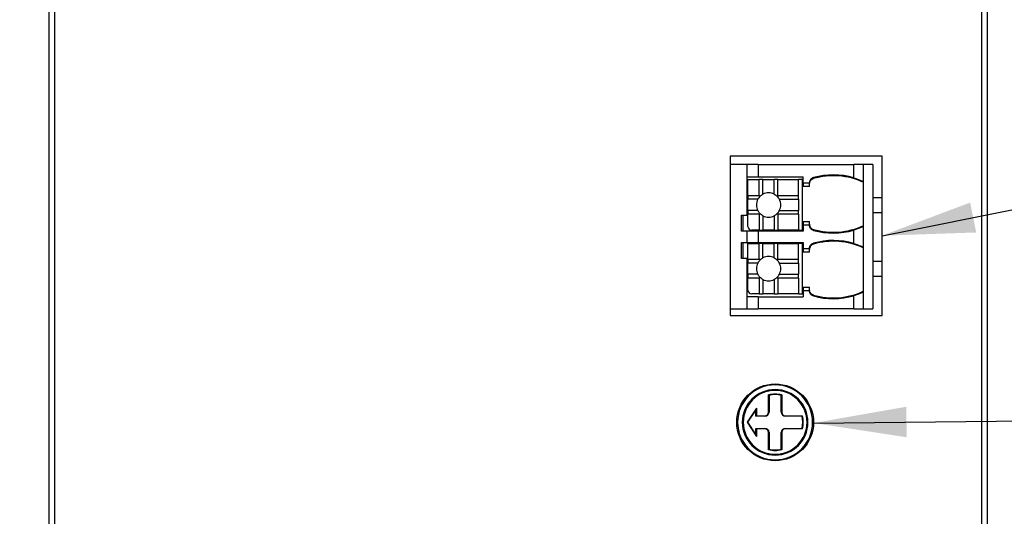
# Model space of a CAD drawing. Header units: millimetres. Extents: x 0 to 419, y 0 to 324.
# Tile 10 of 31: x 58 to 110, y 151 to 177. Entities that reach past the tile are written whole.
import ezdxf

# ---------------------------------------------------------------- set-up
doc = ezdxf.new("R2010")
doc.units = ezdxf.units.MM
doc.header["$LTSCALE"] = 1.5
doc.layers.add('DIMENSIONS', color=140, linetype='Continuous', lineweight=25)
doc.styles.add('SLDTEXTSTYLE0', font='TXT', dxfattribs={"width": 0.7})
doc.dimstyles.new('SLDDIMSTYLE0', dxfattribs={"dimtxt": 3.237012, "dimasz": 4.953, "dimexe": 0, "dimexo": 0.0625, "dimgap": 0.809253, "dimtad": 0, "dimtih": 1, "dimtoh": 1, "dimdec": 1, "dimrnd": 1e-09, "dimzin": 12, "dimdsep": 46, "dimtxsty": 'SLDTEXTSTYLE0', "dimsah": 1, "dimcen": 0.09, "dimadec": 0, "dimazin": 3, "dimtfac": 1, "dimtdec": 1, "dimtofl": 0, "dimtmove": 0, "dimatfit": 3, "dimfxl": 0, "dimfrac": 2, "dimtolj": 1, "dimtzin": 12, "dimarcsym": 0})
doc.dimstyles.new('SLDDIMSTYLE3', dxfattribs={"dimtxt": 3.237012, "dimasz": 4.953, "dimexe": 0, "dimexo": 0.0625, "dimgap": 0.809253, "dimtad": 0, "dimtih": 1, "dimtoh": 1, "dimdec": 1, "dimrnd": 1e-09, "dimzin": 4, "dimdsep": 46, "dimtxsty": 'SLDTEXTSTYLE0', "dimsah": 1, "dimcen": 0.09, "dimadec": 0, "dimazin": 1, "dimtfac": 1, "dimtdec": 1, "dimtofl": 0, "dimtmove": 0, "dimatfit": 3, "dimfxl": 0, "dimfrac": 2, "dimtolj": 1, "dimtzin": 12, "dimarcsym": 0})
doc.dimstyles.new('SLDDIMSTYLE4', dxfattribs={"dimtxt": 0.18, "dimasz": 4.953, "dimexe": 0, "dimexo": 0.0625, "dimgap": 0, "dimtad": 0, "dimtih": 1, "dimtoh": 1, "dimdec": 0, "dimrnd": 1e-09, "dimzin": 0, "dimdsep": 46, "dimtxsty": 'Standard', "dimsah": 1, "dimcen": 0.09, "dimadec": 0, "dimazin": 0, "dimtfac": 4.953, "dimtdec": 0, "dimtofl": 0, "dimtmove": 0, "dimatfit": 3, "dimfxl": 0, "dimfrac": 2, "dimtolj": 1, "dimtzin": 0, "dimarcsym": 0})

# ---------------------------------------------------------------- blocks, each defined once
blk = doc.blocks.new('_D_8')
at = {"layer": 'DIMENSIONS'}
for p, q in [((57.542, 196.403), (39.609, 196.403)), ((44.372, 196.403), (44.372, 147.185)), ((39.562, 141.316), (38.475, 141.316)), ((38.475, 141.316), (38.475, 136.171)), ((49.181, 141.316), (50.268, 141.316)), ((50.268, 141.316), (50.268, 136.171)), ((38.475, 136.171), (39.562, 136.171)), ((50.268, 136.171), (49.181, 136.171)), ((44.372, 72.403), (44.372, 135.447)), ((57.542, 72.403), (39.609, 72.403))]:
    blk.add_line(p, q, dxfattribs=at)
for points in [[(44.372, 196.403), (43.61, 191.45), (45.134, 191.45)], [(44.372, 72.403), (45.134, 77.356), (43.61, 77.356)]]:
    blk.add_solid(points, dxfattribs=at)
at = {"layer": 'DIMENSIONS', "char_height": 3.175, "attachment_point": 1, "style": 'SLDTEXTSTYLE0'}
for s, insert in [('124.0', (38.216, 146.133)), ('4.88', (39.562, 140.264))]:
    blk.add_mtext(s, dxfattribs=dict(at, insert=insert))
blk = doc.blocks.new('_D_9')
at = {"layer": 'DIMENSIONS'}
for p, q in [((71.512, 200.351), (25.061, 200.351)), ((29.824, 200.351), (29.824, 147.185)), ((25.014, 141.316), (23.927, 141.316)), ((23.927, 141.316), (23.927, 136.171)), ((34.633, 141.316), (35.72, 141.316)), ((35.72, 141.316), (35.72, 136.171)), ((23.927, 136.171), (25.014, 136.171)), ((35.72, 136.171), (34.633, 136.171)), ((29.824, 67.403), (29.824, 135.447)), ((75.542, 67.403), (25.061, 67.403))]:
    blk.add_line(p, q, dxfattribs=at)
for points in [[(29.824, 200.351), (29.062, 195.398), (30.586, 195.398)], [(29.824, 67.403), (30.586, 72.356), (29.062, 72.356)]]:
    blk.add_solid(points, dxfattribs=at)
at = {"layer": 'DIMENSIONS', "char_height": 3.175, "attachment_point": 1, "style": 'SLDTEXTSTYLE0'}
for s, insert in [('132.9', (23.668, 146.133)), ('5.23', (25.014, 140.264))]:
    blk.add_mtext(s, dxfattribs=dict(at, insert=insert))

msp = doc.modelspace()

# ---------------------------------------------------------------- linework, layer by layer
for p, q in [((59.447, 96.803), (59.447, 194.603)), ((109.447, 194.603), (109.447, 96.803)), ((59.747, 109.203), (59.747, 193.303)), ((109.147, 193.303), (109.147, 109.203)), ((95.747, 169.803), (95.747, 161.303)), ((103.847, 169.803), (95.747, 169.803)), ((103.847, 161.303), (103.847, 169.803)), ((96.647, 169.353), (95.747, 169.353)), ((96.647, 168.703), (96.647, 169.353)), ((97.247, 169.353), (96.647, 169.353)), ((97.247, 169.353), (97.247, 168.703)), ((97.247, 169.353), (102.347, 169.353)), ((102.347, 168.646), (102.347, 169.353)), ((102.847, 169.353), (102.347, 169.353)), ((102.847, 169.353), (102.847, 168.442)), ((103.347, 169.353), (102.847, 169.353)), ((103.347, 169.353), (103.347, 161.653)), ((96.647, 168.703), (97.247, 168.703)), ((96.647, 166.653), (96.647, 168.703)), ((96.697, 167.703), (96.697, 168.553)), ((96.697, 168.553), (97.297, 168.553)), ((97.247, 168.703), (99.647, 168.703)), ((97.497, 168.553), (97.297, 168.553)), ((97.297, 167.703), (97.297, 168.553)), ((97.497, 167.78), (97.497, 168.553)), ((97.497, 168.553), (98.097, 168.553)), ((98.297, 168.553), (98.097, 168.553)), ((98.097, 167.78), (98.097, 168.553)), ((98.297, 167.703), (98.297, 168.553)), ((98.297, 168.553), (99.397, 168.553)), ((99.397, 167.703), (99.397, 168.553)), ((99.597, 168.553), (99.397, 168.553)), ((99.597, 165.853), (99.597, 168.553)), ((99.647, 168.387), (99.647, 168.703)), ((100.19, 168.613), (100.191, 168.659)), ((99.647, 168.387), (99.973, 168.387)), ((99.647, 168.387), (99.647, 168.187)), ((99.973, 168.187), (99.647, 168.187)), ((102.847, 168.442), (102.847, 168.439)), ((102.847, 168.439), (102.847, 166.068)), ((96.697, 167.703), (96.697, 167.503)), ((96.697, 167.703), (97.297, 167.703)), ((97.22, 167.503), (96.697, 167.503)), ((96.697, 166.903), (96.697, 167.503)), ((97.297, 167.703), (97.337, 167.663)), ((98.256, 167.663), (98.297, 167.703)), ((98.297, 167.703), (99.397, 167.703)), ((98.373, 167.503), (99.397, 167.503)), ((99.397, 167.503), (99.397, 167.703)), ((99.397, 167.503), (99.397, 166.903)), ((103.347, 167.603), (103.847, 167.603)), ((96.347, 166.653), (96.647, 166.653)), ((96.347, 165.803), (96.347, 166.653)), ((96.447, 165.803), (96.447, 166.653)), ((96.697, 166.903), (96.697, 166.703)), ((97.22, 166.903), (96.697, 166.903)), ((97.297, 166.703), (96.697, 166.703)), ((96.697, 166.053), (96.697, 166.703)), ((97.337, 166.743), (97.297, 166.703)), ((97.297, 166.703), (97.297, 165.853)), ((97.497, 166.626), (97.497, 165.853)), ((98.097, 166.626), (98.097, 165.853)), ((98.297, 166.703), (98.256, 166.743)), ((98.297, 166.703), (98.297, 165.853)), ((99.397, 166.703), (98.297, 166.703)), ((98.373, 166.903), (99.397, 166.903)), ((99.397, 166.703), (99.397, 166.903)), ((99.397, 166.703), (99.397, 165.853)), ((103.347, 166.803), (103.847, 166.803)), ((99.647, 166.319), (99.647, 166.119)), ((99.647, 166.319), (99.973, 166.319)), ((99.647, 166.119), (99.647, 165.803)), ((99.973, 166.119), (99.647, 166.119)), ((100.191, 165.847), (100.19, 165.893)), ((102.347, 165.146), (102.347, 165.86)), ((102.847, 166.068), (102.847, 166.064)), ((102.847, 166.064), (102.847, 164.942)), ((96.647, 165.803), (96.347, 165.803)), ((96.647, 165.203), (96.647, 165.803)), ((97.247, 165.803), (96.647, 165.803)), ((97.297, 165.853), (96.897, 165.853)), ((97.247, 165.803), (97.247, 165.203)), ((99.647, 165.803), (97.247, 165.803)), ((97.297, 165.853), (97.497, 165.853)), ((98.097, 165.853), (97.497, 165.853)), ((98.097, 165.853), (98.297, 165.853)), ((99.397, 165.853), (98.297, 165.853)), ((99.397, 165.853), (99.597, 165.853)), ((96.347, 164.353), (96.347, 165.203)), ((96.347, 165.203), (96.647, 165.203)), ((96.447, 164.353), (96.447, 165.203)), ((96.647, 165.203), (97.247, 165.203)), ((96.697, 164.303), (96.697, 165.153)), ((96.697, 165.153), (97.297, 165.153)), ((97.247, 165.203), (99.647, 165.203)), ((97.497, 165.153), (97.297, 165.153)), ((97.297, 164.303), (97.297, 165.153)), ((97.497, 164.38), (97.497, 165.153)), ((97.497, 165.153), (98.097, 165.153)), ((98.297, 165.153), (98.097, 165.153)), ((98.097, 164.38), (98.097, 165.153)), ((98.297, 164.303), (98.297, 165.153)), ((98.297, 165.153), (99.397, 165.153)), ((99.397, 164.303), (99.397, 165.153)), ((99.597, 165.153), (99.397, 165.153)), ((99.597, 162.453), (99.597, 165.153)), ((99.647, 165.203), (99.647, 164.887)), ((99.647, 164.887), (99.973, 164.887)), ((99.647, 164.887), (99.647, 164.687)), ((100.19, 165.113), (100.191, 165.159)), ((102.847, 164.942), (102.847, 164.939)), ((102.847, 164.939), (102.847, 162.568)), ((96.647, 164.353), (96.347, 164.353)), ((96.647, 162.303), (96.647, 164.353)), ((96.697, 164.303), (96.697, 164.103)), ((96.697, 164.303), (97.297, 164.303)), ((97.297, 164.303), (97.337, 164.263)), ((98.256, 164.263), (98.297, 164.303)), ((98.297, 164.303), (99.397, 164.303)), ((99.397, 164.103), (99.397, 164.303)), ((99.973, 164.687), (99.647, 164.687)), ((97.22, 164.103), (96.697, 164.103)), ((96.697, 163.503), (96.697, 164.103)), ((98.373, 164.103), (99.397, 164.103)), ((99.397, 164.103), (99.397, 163.503)), ((103.347, 164.203), (103.847, 164.203)), ((96.697, 163.503), (96.697, 163.303)), ((97.22, 163.503), (96.697, 163.503)), ((97.297, 163.303), (96.697, 163.303)), ((96.697, 162.653), (96.697, 163.303)), ((97.337, 163.343), (97.297, 163.303)), ((97.297, 163.303), (97.297, 162.453)), ((98.297, 163.303), (98.256, 163.343)), ((98.297, 163.303), (98.297, 162.453)), ((99.397, 163.303), (98.297, 163.303)), ((98.373, 163.503), (99.397, 163.503)), ((99.397, 163.303), (99.397, 163.503)), ((99.397, 163.303), (99.397, 162.453)), ((103.347, 163.403), (103.847, 163.403)), ((97.497, 163.226), (97.497, 162.453)), ((98.097, 163.226), (98.097, 162.453)), ((99.647, 162.819), (99.647, 162.619)), ((99.647, 162.819), (99.973, 162.819)), ((97.247, 162.303), (96.647, 162.303)), ((96.647, 161.653), (96.647, 162.303)), ((97.297, 162.453), (96.897, 162.453)), ((97.247, 162.303), (99.647, 162.303)), ((97.247, 162.303), (97.247, 161.653)), ((97.297, 162.453), (97.497, 162.453)), ((98.097, 162.453), (97.497, 162.453)), ((98.097, 162.453), (98.297, 162.453)), ((99.397, 162.453), (98.297, 162.453)), ((99.397, 162.453), (99.597, 162.453)), ((99.647, 162.619), (99.647, 162.303)), ((99.973, 162.619), (99.647, 162.619)), ((100.191, 162.347), (100.19, 162.393)), ((102.347, 161.653), (102.347, 162.36)), ((102.847, 162.564), (102.847, 162.568)), ((102.847, 162.564), (102.847, 161.653)), ((95.747, 161.653), (96.647, 161.653)), ((95.747, 161.303), (103.847, 161.303)), ((96.647, 161.653), (97.247, 161.653)), ((102.347, 161.653), (97.247, 161.653)), ((102.347, 161.653), (102.847, 161.653)), ((102.847, 161.653), (103.347, 161.653)), ((97.797, 156.153), (97.797, 157.062)), ((97.821, 157.043), (97.821, 156.153)), ((98.472, 156.153), (98.472, 157.043)), ((98.497, 157.062), (98.497, 156.153)), ((97.147, 156.353), (96.647, 155.603)), ((97.122, 156.274), (96.675, 155.603)), ((97.122, 156.274), (97.147, 156.353)), ((97.122, 155.929), (97.122, 156.274)), ((97.122, 155.929), (97.147, 155.953)), ((97.597, 155.929), (97.122, 155.929)), ((97.147, 156.353), (97.147, 155.953)), ((97.147, 155.953), (97.597, 155.953)), ((97.597, 155.929), (97.597, 155.953)), ((97.797, 156.153), (97.821, 156.153)), ((98.472, 156.153), (98.497, 156.153)), ((98.697, 155.953), (98.697, 155.929)), ((98.697, 155.953), (99.605, 155.953)), ((99.586, 155.929), (98.697, 155.929)), ((96.675, 155.603), (96.647, 155.603)), ((96.647, 155.603), (97.147, 154.853)), ((96.675, 155.603), (97.122, 154.933)), ((97.122, 155.277), (97.147, 155.253)), ((97.122, 154.933), (97.122, 155.277)), ((97.122, 155.277), (97.597, 155.277)), ((97.122, 154.933), (97.147, 154.853)), ((97.147, 155.253), (97.147, 154.853)), ((97.597, 155.253), (97.147, 155.253)), ((97.597, 155.253), (97.597, 155.277)), ((97.797, 154.144), (97.797, 155.053)), ((97.821, 155.053), (97.797, 155.053)), ((97.821, 155.053), (97.821, 154.164)), ((98.497, 155.053), (98.472, 155.053)), ((98.472, 154.164), (98.472, 155.053)), ((98.497, 155.053), (98.497, 154.144)), ((98.697, 155.277), (98.697, 155.253)), ((98.697, 155.277), (99.586, 155.277)), ((99.605, 155.253), (98.697, 155.253))]:
    msp.add_line(p, q)
at = {"flags": 128}
for points in [[(99.973, 168.187), (99.973, 168.19), (99.973, 168.201), (99.973, 168.217), (99.973, 168.24), (99.973, 168.267), (99.973, 168.299), (99.973, 168.334), (99.973, 168.371)], [(99.973, 166.136), (99.973, 166.172), (99.973, 166.207), (99.973, 166.239), (99.973, 166.266), (99.973, 166.289), (99.973, 166.306), (99.973, 166.316), (99.973, 166.319)], [(99.973, 164.687), (99.973, 164.69), (99.973, 164.701), (99.973, 164.717), (99.973, 164.74), (99.973, 164.767), (99.973, 164.799), (99.973, 164.834), (99.973, 164.871)], [(99.973, 162.636), (99.973, 162.672), (99.973, 162.707), (99.973, 162.739), (99.973, 162.766), (99.973, 162.789), (99.973, 162.806), (99.973, 162.816), (99.973, 162.819)]]:
    msp.add_lwpolyline(points, dxfattribs=at)
msp.add_circle((98.147, 155.603), 2.05)
for centre, radius, start, end in [((101.247, 164.965), 3.798, 65.0827, 106.1556), ((101.247, 164.965), 3.842, 73.3625, 105.9526), ((97.797, 167.203), 0.65, 152.5136, 207.4864), ((97.797, 167.203), 0.65, 90, 117.4864), ((97.797, 167.203), 0.65, 62.5136, 90), ((97.797, 167.203), 0.65, 332.5136, 27.4864), ((97.797, 167.203), 0.65, 242.5136, 270), ((97.797, 167.203), 0.65, 270, 297.4864), ((96.897, 166.053), 0.2, 180, 270), ((101.247, 169.541), 3.798, 253.8446, 294.9173), ((101.247, 169.541), 3.842, 254.0472, 286.6375), ((101.247, 161.465), 3.798, 65.0827, 106.1558), ((101.247, 161.465), 3.842, 73.3625, 105.9528), ((97.797, 163.803), 0.65, 90, 117.4864), ((97.797, 163.803), 0.65, 62.5136, 90), ((97.797, 163.803), 0.65, 152.5136, 207.4864), ((97.797, 163.803), 0.65, 332.5136, 27.4864), ((97.797, 163.803), 0.65, 242.5136, 270), ((97.797, 163.803), 0.65, 270, 297.4864), ((96.897, 162.653), 0.2, 180, 270), ((101.247, 166.041), 3.798, 253.8444, 294.9173), ((101.247, 166.041), 3.842, 254.047, 286.6375), ((98.147, 155.603), 2, 0, 180), ((98.147, 155.603), 1.75, 90, 270), ((98.147, 155.603), 1.7, 90, 270), ((98.147, 155.603), 1.5, 76.5065, 103.4934), ((98.147, 155.603), 1.476, 77.2418, 102.7582), ((98.147, 155.603), 1.75, 270, 90), ((98.147, 155.603), 1.7, 270, 90), ((97.597, 156.153), 0.2, 270, 0), ((97.597, 156.153), 0.224, 270, 0), ((98.697, 156.153), 0.224, 180, 270), ((98.697, 156.153), 0.2, 180, 270), ((98.147, 155.603), 1.476, 347.2418, 12.7582), ((98.147, 155.603), 1.5, 346.5065, 13.4934), ((98.147, 155.603), 2, 180, 0), ((97.597, 155.053), 0.224, 360, 90), ((97.597, 155.053), 0.2, 0, 90), ((98.697, 155.053), 0.224, 90, 180), ((98.697, 155.053), 0.2, 90, 180), ((98.147, 155.603), 1.5, 256.5066, 283.4934), ((98.147, 155.603), 1.476, 257.2418, 282.758)]:
    msp.add_arc(centre, radius, start, end)
for points, knots in [([(99.973, 168.325), (99.974, 168.343), (99.976, 168.378), (99.99, 168.428), (100.01, 168.472), (100.036, 168.51), (100.065, 168.542), (100.096, 168.568), (100.128, 168.588), (100.159, 168.603), (100.18, 168.61), (100.19, 168.613)], [0, 0, 0, 0, 0.1401245, 0.2730009, 0.3986265, 0.5169989, 0.6281161, 0.7319763, 0.8285777, 0.9179192, 1, 1, 1, 1]), ([(100.191, 168.659), (100.175, 168.654), (100.143, 168.643), (100.097, 168.616), (100.052, 168.577), (100.013, 168.525), (99.983, 168.46), (99.977, 168.412), (99.973, 168.387)], [0, 0, 0, 0, 0.129867, 0.274468, 0.433793, 0.607833, 0.796573, 1, 1, 1, 1]), ([(102.347, 168.646), (102.413, 168.626), (102.481, 168.604), (102.605, 168.557), (102.662, 168.534), (102.8, 168.473), (102.847, 168.446), (102.847, 168.442)], [0, 0, 0, 0, 0.25, 0.25, 0.5, 0.5, 1, 1, 1, 1]), ([(97.337, 167.663), (97.353, 167.678), (97.387, 167.71), (97.44, 167.748), (97.477, 167.769), (97.497, 167.78)], [0, 0, 0, 0, 0.313411, 0.646412, 1, 1, 1, 1]), ([(98.097, 167.78), (98.125, 167.764), (98.179, 167.734), (98.231, 167.686), (98.256, 167.663)], [0, 0, 0, 0, 0.522618, 1, 1, 1, 1]), ([(97.337, 166.743), (97.322, 166.76), (97.29, 166.793), (97.251, 166.847), (97.231, 166.884), (97.22, 166.903)], [0, 0, 0, 0, 0.3134105, 0.6464121, 1, 1, 1, 1]), ([(97.497, 166.626), (97.468, 166.642), (97.414, 166.673), (97.362, 166.721), (97.337, 166.743)], [0, 0, 0, 0, 0.522618, 1, 1, 1, 1]), ([(98.256, 166.743), (98.24, 166.728), (98.206, 166.696), (98.153, 166.658), (98.116, 166.637), (98.097, 166.626)], [0, 0, 0, 0, 0.313411, 0.646412, 1, 1, 1, 1]), ([(99.973, 166.182), (99.974, 166.165), (99.975, 166.133), (99.987, 166.087), (100.006, 166.042), (100.04, 165.988), (100.099, 165.928), (100.159, 165.905), (100.19, 165.893)], [0, 0, 0, 0, 0.12521, 0.2482, 0.372267, 0.500629, 0.748143, 1, 1, 1, 1]), ([(100.191, 165.847), (100.176, 165.852), (100.147, 165.861), (100.107, 165.884), (100.07, 165.913), (100.028, 165.958), (99.986, 166.026), (99.978, 166.088), (99.973, 166.119)], [0, 0, 0, 0, 0.124991, 0.248041, 0.372183, 0.500372, 0.748021, 1, 1, 1, 1]), ([(102.847, 166.064), (102.846, 166.063), (102.844, 166.061), (102.832, 166.054), (102.809, 166.041), (102.77, 166.021), (102.714, 165.995), (102.64, 165.963), (102.549, 165.927), (102.445, 165.89), (102.376, 165.869), (102.347, 165.86)], [0, 0, 0, 0, 0.075857, 0.154158, 0.235128, 0.349217, 0.478621, 0.580378, 0.736562, 0.885233, 1, 1, 1, 1]), ([(100.19, 165.113), (100.175, 165.108), (100.144, 165.098), (100.103, 165.073), (100.065, 165.043), (100.022, 164.994), (99.981, 164.922), (99.976, 164.857), (99.973, 164.825)], [0, 0, 0, 0, 0.125137, 0.24807, 0.372099, 0.500442, 0.74805, 1, 1, 1, 1]), ([(99.973, 164.887), (99.975, 164.902), (99.978, 164.933), (99.991, 164.977), (100.011, 165.019), (100.046, 165.071), (100.103, 165.126), (100.161, 165.148), (100.191, 165.159)], [0, 0, 0, 0, 0.125081, 0.248208, 0.372415, 0.500656, 0.748193, 1, 1, 1, 1]), ([(102.347, 165.146), (102.413, 165.126), (102.481, 165.104), (102.605, 165.057), (102.662, 165.034), (102.8, 164.973), (102.847, 164.946), (102.847, 164.942)], [0, 0, 0, 0, 0.25, 0.25, 0.5, 0.5, 1, 1, 1, 1]), ([(97.337, 164.263), (97.353, 164.278), (97.387, 164.31), (97.44, 164.348), (97.477, 164.369), (97.497, 164.38)], [0, 0, 0, 0, 0.313411, 0.646412, 1, 1, 1, 1]), ([(98.097, 164.38), (98.125, 164.364), (98.179, 164.334), (98.231, 164.286), (98.256, 164.263)], [0, 0, 0, 0, 0.522618, 1, 1, 1, 1]), ([(97.337, 163.343), (97.322, 163.36), (97.29, 163.393), (97.251, 163.447), (97.231, 163.484), (97.22, 163.503)], [0, 0, 0, 0, 0.313411, 0.646412, 1, 1, 1, 1]), ([(97.497, 163.226), (97.468, 163.242), (97.414, 163.273), (97.362, 163.321), (97.337, 163.343)], [0, 0, 0, 0, 0.522618, 1, 1, 1, 1]), ([(98.256, 163.343), (98.24, 163.328), (98.206, 163.296), (98.153, 163.258), (98.116, 163.237), (98.097, 163.226)], [0, 0, 0, 0, 0.3134105, 0.6464121, 1, 1, 1, 1]), ([(100.19, 162.393), (100.174, 162.398), (100.142, 162.41), (100.094, 162.438), (100.048, 162.479), (100.009, 162.534), (99.979, 162.603), (99.975, 162.655), (99.973, 162.682)], [0, 0, 0, 0, 0.125922, 0.268161, 0.426705, 0.601538, 0.792643, 1, 1, 1, 1]), ([(100.191, 162.347), (100.176, 162.352), (100.147, 162.362), (100.107, 162.384), (100.07, 162.413), (100.028, 162.458), (99.986, 162.526), (99.978, 162.588), (99.973, 162.619)], [0, 0, 0, 0, 0.124988, 0.248037, 0.372181, 0.500374, 0.748022, 1, 1, 1, 1]), ([(102.847, 162.564), (102.846, 162.563), (102.844, 162.561), (102.832, 162.554), (102.809, 162.541), (102.77, 162.521), (102.714, 162.495), (102.64, 162.463), (102.549, 162.427), (102.445, 162.39), (102.376, 162.369), (102.347, 162.36)], [0, 0, 0, 0, 0.075857, 0.154161, 0.235133, 0.349222, 0.478628, 0.580384, 0.736569, 0.885235, 1, 1, 1, 1])]:
    msp.add_open_spline(points, degree=3, knots=knots)
for points in [[(99.973, 168.387), (99.973, 168.381), (99.973, 168.376), (99.973, 168.371)], [(97.337, 167.663), (97.293, 167.619), (97.253, 167.566), (97.22, 167.503)], [(98.373, 167.503), (98.34, 167.566), (98.3, 167.619), (98.256, 167.663)], [(98.256, 166.743), (98.3, 166.787), (98.34, 166.84), (98.373, 166.903)], [(99.973, 166.136), (99.973, 166.13), (99.973, 166.125), (99.973, 166.119)], [(99.973, 164.871), (99.973, 164.876), (99.973, 164.881), (99.973, 164.887)], [(97.337, 164.263), (97.293, 164.219), (97.253, 164.166), (97.22, 164.103)], [(98.373, 164.103), (98.34, 164.166), (98.3, 164.219), (98.256, 164.263)], [(98.256, 163.343), (98.3, 163.387), (98.34, 163.44), (98.373, 163.503)], [(99.973, 162.636), (99.973, 162.63), (99.973, 162.625), (99.973, 162.619)], [(97.821, 157.043), (97.813, 157.049), (97.805, 157.055), (97.797, 157.062)], [(98.472, 157.043), (98.48, 157.049), (98.488, 157.055), (98.497, 157.062)], [(99.586, 155.929), (99.592, 155.937), (99.599, 155.945), (99.605, 155.953)], [(99.586, 155.277), (99.592, 155.269), (99.599, 155.261), (99.605, 155.253)], [(97.821, 154.164), (97.813, 154.157), (97.805, 154.151), (97.797, 154.144)], [(98.472, 154.164), (98.48, 154.157), (98.488, 154.151), (98.497, 154.144)]]:
    msp.add_open_spline(points, degree=3)

# ---------------------------------------------------------------- dimensions: what is measured, and where the dimension line sits
at = {"layer": 'DIMENSIONS'}
for base, p1, p2, dimstyle, picture, middle in [((29.824, 67.403), (73.417, 200.351), (77.447, 67.403), 'SLDDIMSTYLE0', '_D_9', (29.824, 141.316)), ((44.372, 72.403), (59.447, 196.403), (59.447, 72.403), 'SLDDIMSTYLE3', '_D_8', (44.372, 141.316))]:
    dim = msp.add_linear_dim(base=base, p1=p1, p2=p2, angle=90, dimstyle=dimstyle, dxfattribs=at)
    dim.commit()
    dim.dimension.update_dxf_attribs({"geometry": picture, "text_midpoint": middle, "dimtype": 160})

# ---------------------------------------------------------------- leaders
for points in [[(103.847, 165.563), (124.727, 169.73)], [(100.196, 155.566), (124.638, 155.833)]]:
    msp.add_leader(points, dimstyle='SLDDIMSTYLE4', dxfattribs=at)

doc.saveas('drawing.dxf')
